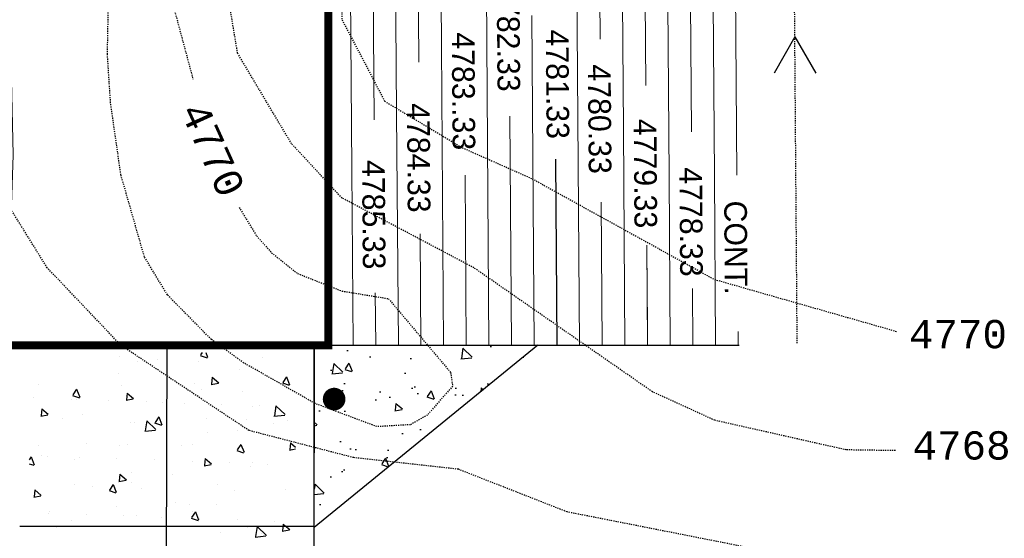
# Model space of a CAD drawing. Header units: inches. Extents: x 38743 to 43814, y 58617 to 61856.
# Tile 5 of 10: x 41240 to 41327, y 59185 to 59231. Entities that reach past the tile are written whole.
import ezdxf
from ezdxf.enums import TextEntityAlignment as Align

# ---------------------------------------------------------------- set-up
doc = ezdxf.new("R2010")
doc.units = ezdxf.units.IN
doc.header["$MEASUREMENT"] = 0
doc.linetypes.add('DASHED', pattern=[0.75, 0.5, -0.25])
doc.linetypes.add('DIVIDE', pattern=[1.25, 0.5, -0.25, 0, -0.25, 0, -0.25])
for name, color, linetype in [('A-PR-BUNKER', 6, 'Continuous'), ('c-pr-contmjr', 4, 'Continuous'), ('C-PR-CULVERT', 6, 'Continuous'), ('c-pr-drive', 4, 'Continuous'), ('c-pr-gradpnts', 7, 'Continuous'), ('c-text', 6, 'Continuous'), ('CONCRETEHATCH', 7, 'Continuous'), ('S-PR-BOLLARD', 3, 'Continuous'), ('TOPOGRAPHICLINES', 7, 'Continuous')]:
    doc.layers.add(name, color=color, linetype=linetype)
doc.layers.add('c-pr-contmin', color=2, linetype='Continuous', lineweight=0)
doc.styles.add('MONOTXT', font='MONOTXT', dxfattribs={"height": 0.2})

msp = doc.modelspace()

# ---------------------------------------------------------------- hatches: boundary and pattern name
at = {"layer": 'c-pr-gradpnts'}
h = msp.add_hatch(dxfattribs=at)
h.set_pattern_fill('AR-CONC', color=256, angle=-90, style=0)
h.set_pattern_definition([(320, (-18038.4487, 100518.95), (-0.62752135, -7.17260183), [0.75, -8.25]), (265, (-18038.449, 100518.95), (7.5219213, 1.3875133), [0.6, -6.6]), (10.4514, (-18038.501, 100518.352), (6.8943954, -5.7850938), [0.6374019, -7.0114211]), (316.1842, (-18036.449, 100518.95), (-1.6551901, -10.6724105), [1.125, -12.375]), (6.6356, (-18036.587, 100518.061), (9.7411787, -9.346627), [0.9561029, -10.51713]), (261.1842, (-18036.449, 100518.95), (9.741186, -9.3466195), [0.9, -9.9]), (291, (-18036.9487, 100517.95), (-4.0261889, -5.9690705), [0.75, -8.25]), (236, (-18036.949, 100517.95), (7.25150045, -2.4331533), [0.6, -6.6]), (341.4514, (-18037.284, 100517.4525), (3.225305, -8.4022263), [0.6374019, -7.0114211]), (307.5, (-18038.4487, 100518.95), (3.32893854, -0.12159855), [0, -6.52, 0, -6.7, 0, -6.625]), (277.5, (-18038.4487, 100518.95), (3.94411712, -2.63069537), [0, -3.82, 0, -6.37, 0, -2.525]), (237.5, (-18038.4487, 100521.18), (-0.22554872, -5.33822436), [0, -2.5, 0, -7.8, 0, -10.35]), (227.5, (-18038.4487, 100522.18), (1.00104982, -5.8318617), [0, -3.25, 0, -5.18, 0, -7.35])])
h.paths.add_polyline_path([(41285.567, 59201.832), (41265.824, 59185.75), (41265.825, 59201.832)])

# ---------------------------------------------------------------- linework, layer by layer
at = {"layer": 'A-PR-BUNKER'}
for q in [(41202.325, 59201.832, -14366.2), (41303.325, 59201.832, -9588.8)]:
    msp.add_line((41252.825, 59201.832, -14366.2), q, dxfattribs=at)
at = {"layer": 'c-pr-contmin'}
for points, elevation in [([(41257.648, 59320.761), (41267.725, 59320.718), (41292.608, 59313.363), (41300.028, 59295.287), (41302.682, 59278.231), (41303.135, 59216.845)], -4803.6), ([(41257.064, 59318.764), (41267.431, 59318.719), (41291.122, 59311.717), (41298.088, 59294.746), (41300.683, 59278.069), (41301.135, 59216.831)], -4803.6), ([(41257.83, 59316.761), (41267.137, 59316.72), (41289.636, 59310.071), (41296.149, 59294.205), (41298.684, 59277.907), (41299.106, 59220.688)], -4803.6), ([(41257.228, 59314.763), (41266.844, 59314.721), (41288.15, 59308.424), (41294.209, 59293.664), (41296.686, 59277.745), (41297.135, 59216.801)], -4803.6), ([(41258.011, 59312.753), (41266.438, 59312.722), (41286.44, 59307.093), (41292.312, 59292.846), (41294.686, 59277.585), (41295.076, 59224.774)], -4802.6), ([(41257.391, 59310.763), (41266.033, 59310.723), (41284.159, 59305.572), (41290.415, 59292.027), (41292.687, 59277.425), (41293.104, 59220.978)], -4801.6), ([(41258.193, 59308.751), (41265.627, 59308.724), (41282.829, 59304.241), (41288.519, 59291.208), (41290.688, 59277.265), (41291.045, 59228.861)], -4800.6), ([(41257.554, 59306.761), (41265.221, 59306.725), (41281.499, 59302.91), (41286.622, 59290.389), (41288.689, 59277.105), (41289.068, 59225.832)], -4799.6), ([(41258.044, 59294.758), (41262.788, 59294.729), (41273.328, 59293.972), (41276.178, 59285.034), (41276.694, 59276.145), (41277.048, 59228.34)], -4793.6), ([(41258.919, 59292.744), (41262.382, 59292.73), (41272.188, 59291.88), (41274.088, 59284.463), (41274.695, 59275.985), (41275.059, 59226.84)], -4792.6), ([(41258.207, 59290.756), (41261.977, 59290.731), (41270.478, 59290.358), (41272.378, 59283.322), (41272.696, 59275.825), (41273.092, 59222.365)], -4791.6), ([(41259.1, 59288.742), (41261.571, 59288.732), (41269.528, 59288.457), (41270.478, 59282.371), (41270.696, 59275.665), (41271.097, 59221.744)], -4790.6), ([(41258.371, 59286.756), (41261.165, 59286.732), (41268.197, 59286.555), (41268.768, 59282.181), (41268.697, 59275.505), (41269.129, 59217.393)], -4789.6), ([(41238.703, 59201.832), (41239.249, 59218.66), (41238.643, 59246.57), (41238.494, 59263.584), (41238.347, 59265.663), (41238.347, 59284.462), (41238.347, 59284.832), (41260.76, 59284.733), (41267.075, 59284.832), (41266.867, 59280.469), (41266.698, 59275.345), (41267.244, 59201.832)], -4788.6), ([(41281.013, 59233.099), (41281.245, 59201.832)], -4792.6), ([(41285.029, 59230.962), (41285.245, 59201.832)], -4797.6), ([(41277.048, 59228.34), (41277.245, 59201.832)], -4793.6), ([(41289.068, 59225.832), (41289.245, 59201.832)], -4799.6), ([(41273.092, 59222.365), (41273.244, 59201.832)], -4791.6), ([(41283.095, 59222.068), (41283.245, 59201.832)], -4796.6), ([(41293.104, 59220.978), (41293.245, 59201.832)], -4801.6), ([(41269.129, 59217.393), (41269.244, 59201.832)], -4789.6), ([(41279.133, 59216.867), (41279.245, 59201.832)], -4794.6), ([(41297.135, 59216.801), (41297.245, 59201.832)], -4803.6), ([(41301.135, 59216.831), (41301.245, 59201.862)], -4803.6), ([(41291.152, 59214.466), (41291.245, 59201.832)], -4800.6), ([(41275.172, 59211.667), (41275.244, 59201.832)], -4792.6), ([(41295.18, 59210.665), (41295.245, 59201.832)], -4802.6), ([(41295.195, 59208.644), (41295.245, 59201.818)], -4803.6), ([(41295.195, 59208.644), (41295.245, 59201.818)], -4803.6), ([(41271.21, 59206.466), (41271.244, 59201.832)], -4790.6), ([(41299.208, 59206.864), (41299.245, 59201.847)], -4803.6), ([(41303.236, 59203.064), (41303.245, 59201.877)], -4803.6)]:
    msp.add_lwpolyline(points, dxfattribs=dict(at, elevation=elevation))
at = {"layer": 'c-pr-contmjr', "elevation": -4798.6}
msp.add_lwpolyline([(41287.123, 59218.267), (41287.245, 59201.832)], dxfattribs=at)
at = {"layer": 'C-PR-CULVERT'}
for p, q in [((41267.075, 59201.832, -14366.2), (41267.075, 59284.832, -14366.2)), ((41239.825, 59201.832, -14366.2), (41269.825, 59201.832, -14366.2))]:
    msp.add_line(p, q, dxfattribs=at)
at = {"layer": 'C-PR-CULVERT', "const_width": 0.71, "elevation": -14366.2}
msp.add_lwpolyline([(41267.075, 59201.832), (41238.575, 59201.832), (41238.429, 59284.832), (41267.075, 59284.832)], close=True, dxfattribs=at)
at = {"layer": 'c-pr-drive'}
for p, q in [((41252.825, 59201.832, -14366.2), (41252.576, 59130.581, -9307.364)), ((41265.825, 59201.832, -14366.2), (41265.686, 59130.618, -14366.2)), ((41239.825, 59185.868, -14366.2), (41265.825, 59185.868, -14366.2))]:
    msp.add_line(p, q, dxfattribs=at)
at = {"layer": 'c-pr-drive', "elevation": -14366.2}
msp.add_lwpolyline([(41285.567, 59201.832), (41265.824, 59185.75), (41265.825, 59201.832)], close=True, dxfattribs=at)
at = {"layer": 'c-text'}
for q in [(41306.405, 59225.859), (41310.099, 59225.871)]:
    msp.add_line((41308.241, 59229.088), q, dxfattribs=at)
at = {"layer": 'c-text', "linetype": 'DIVIDE', "ltscale": 0.2}
msp.add_lwpolyline([(41308.449, 59202.008), (41307.848, 59280.198), (41306.646, 59297.039), (41293.725, 59317.789), (41270.886, 59323.202), (41234.225, 59323.503), (41220.101, 59321.097), (41205.377, 59308.767), (41202.372, 59289.821), (41202.672, 59201.708)], dxfattribs=at)
at = {"layer": 'CONCRETEHATCH', "color": 2}
for p, q in [((41255.935, 59201.198, -9577.6), (41255.794, 59200.989, -9577.6)), ((41256.241, 59201.198, -9577.6), (41256.399, 59200.787, -9577.6)), ((41248.603, 59200.819, -9577.6), (41248.603, 59200.819, -9577.6)), ((41250.186, 59200.393, -9577.6), (41250.186, 59200.393, -9577.6)), ((41251.956, 59200.537, -9577.6), (41251.956, 59200.537, -9577.6)), ((41255.57, 59200.41, -9577.6), (41255.57, 59200.41, -9577.6)), ((41255.762, 59200.943, -9577.6), (41256.366, 59200.74, -9577.6)), ((41261.266, 59200.79, -9577.6), (41261.266, 59200.79, -9577.6)), ((41248.51, 59199.381, -9577.6), (41248.51, 59199.381, -9577.6)), ((41259.261, 59199.686, -9577.6), (41259.261, 59199.686, -9577.6)), ((41253.103, 59198.806, -9577.6), (41253.103, 59198.806, -9577.6)), ((41256.735, 59198.363, -9577.6), (41257.361, 59198.478, -9577.6)), ((41256.82, 59199.006, -9577.6), (41256.767, 59198.409, -9577.6)), ((41256.82, 59199.006, -9577.6), (41257.394, 59198.524, -9577.6)), ((41263.013, 59198.51, -9577.6), (41263.618, 59198.307, -9577.6)), ((41263.381, 59199.054, -9577.6), (41263.046, 59198.556, -9577.6)), ((41263.381, 59199.054, -9577.6), (41263.65, 59198.353, -9577.6)), ((41241.453, 59198.327, -9577.6), (41241.453, 59198.327, -9577.6)), ((41244.852, 59197.951, -9577.6), (41244.517, 59197.453, -9577.6)), ((41244.852, 59197.951, -9577.6), (41245.121, 59197.251, -9577.6)), ((41248.843, 59198.285, -9577.6), (41248.843, 59198.285, -9577.6)), ((41249.298, 59197.619, -9577.6), (41249.245, 59197.021, -9577.6)), ((41249.298, 59197.619, -9577.6), (41249.872, 59197.137, -9577.6)), ((41255.296, 59198.446, -9577.6), (41255.296, 59198.446, -9577.6)), ((41255.9, 59197.907, -9577.6), (41255.9, 59197.907, -9577.6)), ((41259.514, 59197.779, -9577.6), (41259.514, 59197.779, -9577.6)), ((41241.028, 59197.203, -9577.6), (41241.028, 59197.203, -9577.6)), ((41244.357, 59197.081, -9577.6), (41244.357, 59197.081, -9577.6)), ((41244.484, 59197.407, -9577.6), (41245.089, 59197.204, -9577.6)), ((41244.877, 59197.044, -9577.6), (41244.877, 59197.044, -9577.6)), ((41247.686, 59196.959, -9577.6), (41247.686, 59196.959, -9577.6)), ((41249.213, 59196.975, -9577.6), (41249.839, 59197.091, -9577.6)), ((41251.015, 59196.838, -9577.6), (41251.015, 59196.838, -9577.6)), ((41252.454, 59196.75, -9577.6), (41252.454, 59196.75, -9577.6)), ((41241.776, 59196.231, -9577.6), (41241.723, 59195.634, -9577.6)), ((41241.776, 59196.231, -9577.6), (41242.35, 59195.749, -9577.6)), ((41254.344, 59196.716, -9577.6), (41254.344, 59196.716, -9577.6)), ((41257.673, 59196.595, -9577.6), (41257.673, 59196.595, -9577.6)), ((41260.379, 59196.456, -9577.6), (41260.379, 59196.456, -9577.6)), ((41261.001, 59196.473, -9577.6), (41261.001, 59196.473, -9577.6)), ((41262.44, 59196.498, -9577.6), (41262.302, 59195.608, -9577.6)), ((41262.44, 59196.498, -9577.6), (41263.252, 59195.719, -9577.6)), ((41241.691, 59195.588, -9577.6), (41242.318, 59195.703, -9577.6)), ((41241.783, 59195.823, -9577.6), (41241.783, 59195.823, -9577.6)), ((41243.637, 59195.4, -9577.6), (41243.637, 59195.4, -9577.6)), ((41245.397, 59195.696, -9577.6), (41245.397, 59195.696, -9577.6)), ((41249.96, 59195.055, -9577.6), (41249.96, 59195.055, -9577.6)), ((41251.044, 59195.172, -9577.6), (41250.906, 59194.283, -9577.6)), ((41251.044, 59195.172, -9577.6), (41251.855, 59194.393, -9577.6)), ((41252.104, 59195.518, -9577.6), (41251.768, 59195.02, -9577.6)), ((41252.104, 59195.518, -9577.6), (41252.372, 59194.817, -9577.6)), ((41256.3, 59195.371, -9577.6), (41256.3, 59195.371, -9577.6)), ((41259.844, 59195.276, -9577.6), (41259.844, 59195.276, -9577.6)), ((41262.268, 59195.562, -9577.6), (41263.217, 59195.672, -9577.6)), ((41263.458, 59195.149, -9577.6), (41263.458, 59195.149, -9577.6)), ((41249.604, 59194.987, -9577.6), (41249.604, 59194.987, -9577.6)), ((41250.871, 59194.236, -9577.6), (41251.821, 59194.347, -9577.6)), ((41251.736, 59194.974, -9577.6), (41252.34, 59194.771, -9577.6)), ((41259.036, 59194.348, -9577.6), (41259.036, 59194.348, -9577.6)), ((41262.267, 59194.958, -9577.6), (41262.267, 59194.958, -9577.6)), ((41256.398, 59194.119, -9577.6), (41256.398, 59194.119, -9577.6)), ((41241.442, 59193.004, -9577.6), (41241.442, 59193.004, -9577.6)), ((41245.727, 59193.193, -9577.6), (41245.727, 59193.193, -9577.6)), ((41248.617, 59192.946, -9577.6), (41248.617, 59192.946, -9577.6)), ((41249.341, 59193.065, -9577.6), (41249.341, 59193.065, -9577.6)), ((41254.104, 59192.974, -9577.6), (41254.104, 59192.974, -9577.6)), ((41255.07, 59193.108, -9577.6), (41255.07, 59193.108, -9577.6)), ((41258.987, 59192.541, -9577.6), (41259.592, 59192.338, -9577.6)), ((41259.355, 59193.084, -9577.6), (41259.02, 59192.587, -9577.6)), ((41259.355, 59193.084, -9577.6), (41259.624, 59192.384, -9577.6)), ((41263.629, 59192.578, -9577.6), (41264.166, 59192.677, -9577.6)), ((41263.714, 59193.221, -9577.6), (41263.662, 59192.624, -9577.6)), ((41263.714, 59193.221, -9577.6), (41264.166, 59192.842, -9577.6)), ((41263.788, 59192.645, -9577.6), (41263.788, 59192.645, -9577.6)), ((41240.826, 59191.982, -9577.6), (41240.655, 59191.728, -9577.6)), ((41240.826, 59191.982, -9577.6), (41241.095, 59191.282, -9577.6)), ((41241.732, 59192.068, -9577.6), (41241.732, 59192.068, -9577.6)), ((41242.281, 59192.036, -9577.6), (41242.281, 59192.036, -9577.6)), ((41244.652, 59191.706, -9577.6), (41244.652, 59191.706, -9577.6)), ((41245.061, 59191.947, -9577.6), (41245.061, 59191.947, -9577.6)), ((41248.39, 59191.825, -9577.6), (41248.39, 59191.825, -9577.6)), ((41251.719, 59191.704, -9577.6), (41251.719, 59191.704, -9577.6)), ((41255.048, 59191.582, -9577.6), (41255.048, 59191.582, -9577.6)), ((41256.192, 59191.834, -9577.6), (41256.14, 59191.236, -9577.6)), ((41256.192, 59191.834, -9577.6), (41256.767, 59191.352, -9577.6)), ((41240.655, 59191.372, -9577.6), (41241.062, 59191.235, -9577.6)), ((41256.107, 59191.19, -9577.6), (41256.734, 59191.306, -9577.6)), ((41258.377, 59191.46, -9577.6), (41258.377, 59191.46, -9577.6)), ((41260.153, 59191.118, -9577.6), (41260.153, 59191.118, -9577.6)), ((41260.342, 59191.489, -9577.6), (41260.342, 59191.489, -9577.6)), ((41261.706, 59191.339, -9577.6), (41261.706, 59191.339, -9577.6)), ((41248.585, 59189.803, -9577.6), (41249.212, 59189.918, -9577.6)), ((41248.67, 59190.446, -9577.6), (41248.618, 59189.848, -9577.6)), ((41248.67, 59190.446, -9577.6), (41249.245, 59189.964, -9577.6)), ((41249.671, 59190.562, -9577.6), (41249.671, 59190.562, -9577.6)), ((41253.286, 59190.435, -9577.6), (41253.286, 59190.435, -9577.6)), ((41241.148, 59189.059, -9577.6), (41241.096, 59188.461, -9577.6)), ((41241.148, 59189.059, -9577.6), (41241.723, 59188.577, -9577.6)), ((41244.638, 59189.568, -9577.6), (41244.638, 59189.568, -9577.6)), ((41246.226, 59189.405, -9577.6), (41246.226, 59189.405, -9577.6)), ((41247.71, 59189.005, -9577.6), (41248.314, 59188.802, -9577.6)), ((41248.078, 59189.549, -9577.6), (41247.742, 59189.051, -9577.6)), ((41248.078, 59189.549, -9577.6), (41248.346, 59188.848, -9577.6)), ((41249.735, 59189.717, -9577.6), (41249.735, 59189.717, -9577.6)), ((41250.605, 59189.155, -9577.6), (41250.605, 59189.155, -9577.6)), ((41257.301, 59189.539, -9577.6), (41257.301, 59189.539, -9577.6)), ((41258.81, 59189.01, -9577.6), (41258.81, 59189.01, -9577.6)), ((41263.268, 59189.126, -9577.6), (41263.268, 59189.126, -9577.6)), ((41241.063, 59188.415, -9577.6), (41241.69, 59188.531, -9577.6)), ((41248.392, 59187.608, -9577.6), (41248.392, 59187.608, -9577.6)), ((41253.615, 59187.931, -9577.6), (41253.615, 59187.931, -9577.6)), ((41254.845, 59187.769, -9577.6), (41254.845, 59187.769, -9577.6)), ((41257.23, 59187.804, -9577.6), (41257.23, 59187.804, -9577.6)), ((41242.372, 59187.017, -9577.6), (41242.372, 59187.017, -9577.6)), ((41242.443, 59187.172, -9577.6), (41242.443, 59187.172, -9577.6)), ((41244.426, 59186.368, -9577.6), (41244.426, 59186.368, -9577.6)), ((41245.701, 59186.896, -9577.6), (41245.701, 59186.896, -9577.6)), ((41249.03, 59186.774, -9577.6), (41249.03, 59186.774, -9577.6)), ((41250.17, 59186.775, -9577.6), (41250.17, 59186.775, -9577.6)), ((41252.359, 59186.652, -9577.6), (41252.359, 59186.652, -9577.6)), ((41254.961, 59186.572, -9577.6), (41255.565, 59186.369, -9577.6)), ((41255.329, 59187.115, -9577.6), (41254.993, 59186.618, -9577.6)), ((41255.106, 59187.143, -9577.6), (41255.106, 59187.143, -9577.6)), ((41255.329, 59187.115, -9577.6), (41255.598, 59186.415, -9577.6)), ((41255.688, 59186.531, -9577.6), (41255.688, 59186.531, -9577.6)), ((41259.017, 59186.409, -9577.6), (41259.017, 59186.409, -9577.6)), ((41243.113, 59185.72, -9577.6), (41243.113, 59185.72, -9577.6)), ((41259.928, 59185.78, -9577.6), (41259.928, 59185.78, -9577.6)), ((41260.785, 59185.825, -9577.6), (41260.647, 59184.936, -9577.6)), ((41260.785, 59185.825, -9577.6), (41261.596, 59185.047, -9577.6)), ((41262.346, 59186.288, -9577.6), (41262.346, 59186.288, -9577.6)), ((41263.001, 59185.405, -9577.6), (41263.628, 59185.521, -9577.6)), ((41263.086, 59186.049, -9577.6), (41263.034, 59185.451, -9577.6)), ((41263.086, 59186.049, -9577.6), (41263.661, 59185.567, -9577.6)), ((41257.559, 59185.3, -9577.6), (41257.559, 59185.3, -9577.6)), ((41260.612, 59184.889, -9577.6), (41261.562, 59185, -9577.6)), ((41261.174, 59185.173, -9577.6), (41261.174, 59185.173, -9577.6))]:
    msp.add_line(p, q, dxfattribs=at)
at = {"layer": 'S-PR-BOLLARD', "const_width": 1, "elevation": -12850.693}
msp.add_lwpolyline([(41267.578, 59197.581, 1), (41267.578, 59196.581, 1)], format="xyb", close=True, dxfattribs=at)
at = {"layer": 'S-PR-BOLLARD'}
msp.add_circle((41267.578, 59197.081, -12850.693), 0.25, dxfattribs=at)
at = {"layer": 'TOPOGRAPHICLINES', "linetype": 'DASHED', "ltscale": 0.2, "elevation": -4788.6}
for points in [[(41303.988, 59314.477), (41293.267, 59317.49), (41281.626, 59320.57), (41270.328, 59322.965), (41266.904, 59319.886), (41265.192, 59312.015), (41267.247, 59292.511), (41269.301, 59267.532), (41267.931, 59239.131), (41268.274, 59230.577), (41272.04, 59223.391), (41278.887, 59219.285), (41285.05, 59216.548), (41301.142, 59207.651), (41317.261, 59203.048)], [(41358.318, 59182.33), (41335.037, 59179.934), (41315.864, 59181.645), (41288.132, 59187.12), (41278.545, 59190.884), (41269.301, 59191.911), (41260.057, 59194.306), (41248.758, 59201.834), (41242.253, 59208.677), (41236.207, 59218.437), (41235.406, 59223.733), (41237.118, 59239.131), (41239.172, 59260.689), (41238.487, 59270.27), (41236.775, 59282.588), (41237.118, 59292.511), (41235.063, 59310.305), (41234.537, 59316.094)], [(41317.113, 59192.53), (41312.783, 59192.595), (41301.171, 59195.209), (41295.664, 59197.728), (41279.914, 59208.677), (41268.274, 59214.837), (41263.823, 59219.627), (41259.058, 59227.626), (41258.345, 59231.946), (41259.03, 59244.264), (41259.463, 59252.067)], [(41272.382, 59205.94), (41277.86, 59199.439), (41278.041, 59198.222), (41275.806, 59195.675), (41274.323, 59194.821), (41271.355, 59194.648), (41265.877, 59196.701), (41259.592, 59200.287), (41256.741, 59202.343), (41252.867, 59206.282), (41250.831, 59209.647), (41248.758, 59216.89), (41247.844, 59223.26), (41247.57, 59227.531), (41247.731, 59236.052), (41248.758, 59239.131), (41250.773, 59240.495), (41251.497, 59240.158), (41252.524, 59235.025), (41255.117, 59225.342)], [(41259.192, 59214.012), (41260.741, 59211.482), (41262.063, 59210.005), (41264.345, 59208.175), (41268.274, 59206.624), (41272.395, 59205.949)]]:
    msp.add_lwpolyline(points, dxfattribs=at)

# ---------------------------------------------------------------- texts
at = {"layer": 'c-pr-contmin', "char_height": 2, "attachment_point": 5}
for s, insert, rotation in [('4782.33', (41282.95, 59229.075, -9584.6), 270.42417), ('4783..33', (41278.985, 59224.269, -9582.6), 270.42444), ('4780.33', (41291.004, 59221.808, -9588.6), 270.42306), ('4784.33', (41275.029, 59218.389, -9580.6), 270.425), ('4779.33', (41295.04, 59217.002, -9590.6), 270.42278), ('4785.33', (41271.066, 59213.37, -9578.6), 270.42556), ('4778.33', (41299.072, 59212.73, -9592.6), 270.42222), ('CONT.', (41303.019, 59210.455, -4789), 270.42222)]:
    msp.add_mtext(s, dxfattribs=dict(at, insert=insert, rotation=rotation))
at = {"layer": 'c-pr-contmjr', "insert": (41287.283, 59224.894, -9577.6), "char_height": 2, "attachment_point": 5, "rotation": 270.42361}
msp.add_mtext('4781.33', dxfattribs=at)
at = {"layer": 'TOPOGRAPHICLINES', "linetype": 'Continuous', "style": 'MONOTXT'}
msp.add_text('4770', height=2.5, rotation=294.35731, dxfattribs=at).set_placement((41256.872, 59219.13, -4788.6), align=Align.MIDDLE)
for s, p in [('4770', (41322.638, 59202.821, -4788.6)), ('4768', (41322.956, 59192.992, -4788.6))]:
    msp.add_text(s, height=2.5, dxfattribs=at).set_placement(p, align=Align.MIDDLE)

doc.saveas('drawing.dxf')
